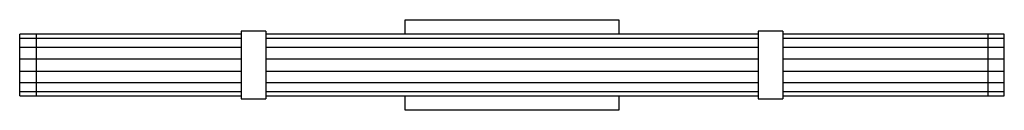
# Paper-space layout '_Inferior' of a CAD drawing. Header units: inches. Extents: x -23.6 to 23.6, y -2.2 to 2.2.
import ezdxf

# ---------------------------------------------------------------- set-up
doc = ezdxf.new("R2010")
doc.units = ezdxf.units.IN
doc.header["$MEASUREMENT"] = 0

psp = doc.layouts.new('_Inferior')

# ---------------------------------------------------------------- linework, layer by layer
at = {"color": 7, "linetype": 'Continuous', "lineweight": 25}
for p, q in [((-5.12, 2.165), (5.12, 2.165)), ((-5.12, 1.468), (-5.12, 2.165)), ((5.12, 2.165), (5.12, 1.468)), ((-12.992, 1.468), (-23.622, 1.468)), ((-23.622, -1.468), (-23.622, 1.468)), ((-22.835, 1.468), (-22.835, -1.468)), ((-11.811, 1.614), (-12.992, 1.614)), ((-12.992, 1.614), (-12.992, -1.614)), ((-11.811, 1.614), (-11.811, -1.614)), ((11.811, 1.468), (-11.811, 1.468)), ((12.992, 1.614), (11.811, 1.614)), ((11.811, 1.614), (11.811, -1.614)), ((12.992, 1.614), (12.992, -1.614)), ((23.622, 1.468), (12.992, 1.468)), ((22.835, 1.468), (22.835, -1.468)), ((23.622, -1.468), (23.622, 1.468)), ((-12.992, 1.267), (-23.622, 1.267)), ((11.811, 1.267), (-11.811, 1.267)), ((23.622, 1.267), (12.992, 1.267)), ((-12.992, 0.844), (-23.622, 0.844)), ((11.811, 0.844), (-11.811, 0.844)), ((23.622, 0.844), (12.992, 0.844)), ((-23.622, 0.295), (-12.992, 0.295)), ((-11.811, 0.295), (11.811, 0.295)), ((12.992, 0.295), (23.622, 0.295)), ((-23.622, -0.295), (-12.992, -0.295)), ((-11.811, -0.295), (11.811, -0.295)), ((12.992, -0.295), (23.622, -0.295)), ((-23.622, -0.844), (-12.992, -0.844)), ((-11.811, -0.844), (11.811, -0.844)), ((12.992, -0.844), (23.622, -0.844)), ((-23.622, -1.267), (-12.992, -1.267)), ((-11.811, -1.267), (11.811, -1.267)), ((12.992, -1.267), (23.622, -1.267)), ((-23.622, -1.468), (-12.992, -1.468)), ((-12.992, -1.614), (-11.811, -1.614)), ((-11.811, -1.468), (11.811, -1.468)), ((-5.12, -2.165), (-5.12, -1.468)), ((5.12, -1.468), (5.12, -2.165)), ((11.811, -1.614), (12.992, -1.614)), ((12.992, -1.468), (23.622, -1.468)), ((5.12, -2.165), (-5.12, -2.165))]:
    psp.add_line(p, q, dxfattribs=at)

doc.saveas('drawing.dxf')
